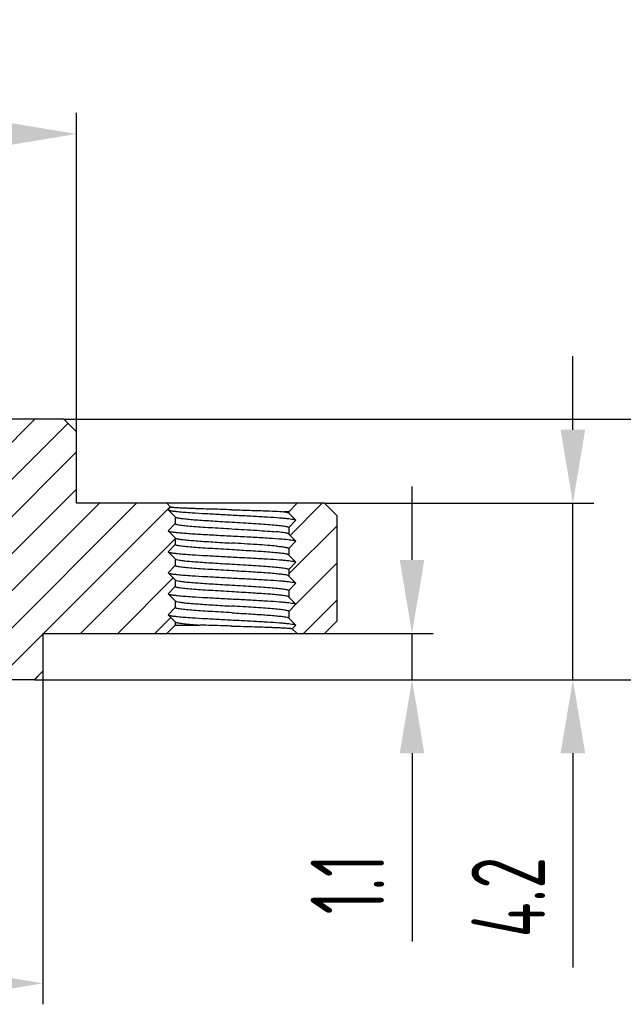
# Model space of a CAD drawing. Header units: inches. Extents: x -13 to 92, y -2 to 146.
# Tile 5 of 10: x 45 to 59, y 70 to 94. Entities that reach past the tile are written whole.
import ezdxf

# ---------------------------------------------------------------- set-up
doc = ezdxf.new("R2010")
doc.units = ezdxf.units.IN
doc.header["$LTSCALE"] = 0.5
doc.header["$MEASUREMENT"] = 0
doc.layers.add('5剖面线层', color=2, linetype='Continuous')
doc.layers.add('7标注层', color=4, linetype='Continuous')
doc.styles.add('PC_TEXTSTYLE', font='ISOCP.SHX', dxfattribs={"width": 0.707, "bigfont": 'GBCBIG.SHX'})
doc.dimstyles.new('GB_LINEAR', dxfattribs={"dimtxt": 3.5, "dimasz": 3.5, "dimexe": 1, "dimexo": 0, "dimgap": 1.5, "dimtad": 1, "dimdsep": 46, "dimtxsty": 'PC_TEXTSTYLE', "dimcen": 0, "dimclrd": 256, "dimclrt": 3, "dimadec": 0, "dimazin": 2, "dimtp": 0.1, "dimtm": 0.1, "dimtfac": 0.71, "dimtdec": 3, "dimtmove": 0, "dimatfit": 3, "dimfxl": 1, "dimtfill": 1, "dimarcsym": 0})

# ---------------------------------------------------------------- blocks, each defined once
blk = doc.blocks.new('*D4')
at = {"layer": '7标注层', "lineweight": -2}
for p, q in [((54.266, 80.806), (54.266, 82.556)), ((54.266, 77.956), (54.266, 79.056)), ((54.266, 76.206), (54.266, 71.719))]:
    blk.add_line(p, q, dxfattribs=at)
at = {"layer": '7标注层', "color": 0, "lineweight": -2}
for p, q in [((52.181, 79.056), (54.766, 79.056)), ((45.281, 77.956), (54.766, 77.956))]:
    blk.add_line(p, q, dxfattribs=at)
at = {"layer": '7标注层'}
for points in [[(53.974, 80.806), (54.557, 80.806), (54.266, 79.056)], [(54.557, 76.206), (53.974, 76.206), (54.266, 77.956)]]:
    blk.add_solid(points, dxfattribs=at)
at = {"layer": 'Defpoints', "color": 0}
for p in [(52.181, 79.056), (54.266, 79.056), (45.281, 77.956)]:
    blk.add_point(p, dxfattribs=at)
at = {"layer": '7标注层', "color": 3, "insert": (52.728, 73.088), "char_height": 1.75, "attachment_point": 5, "rotation": 90, "style": 'PC_TEXTSTYLE', "bg_fill": 3, "box_fill_scale": 1.25, "bg_fill_color": 257, "bg_fill_transparency": 0}
blk.add_mtext('1.1', dxfattribs=at)
blk = doc.blocks.new('*D5')
at = {"layer": '7标注层', "lineweight": -2}
for p, q in [((58.093, 83.906), (58.093, 85.656)), ((58.093, 77.956), (58.093, 82.156)), ((58.093, 76.206), (58.093, 71.1))]:
    blk.add_line(p, q, dxfattribs=at)
at = {"layer": '7标注层', "color": 0, "lineweight": -2}
for p, q in [((52.181, 82.156), (58.593, 82.156)), ((45.281, 77.956), (58.593, 77.956))]:
    blk.add_line(p, q, dxfattribs=at)
at = {"layer": '7标注层'}
for points in [[(57.801, 83.906), (58.385, 83.906), (58.093, 82.156)], [(58.385, 76.206), (57.801, 76.206), (58.093, 77.956)]]:
    blk.add_solid(points, dxfattribs=at)
at = {"layer": 'Defpoints', "color": 0}
for p in [(52.181, 82.156), (58.093, 82.156), (45.281, 77.956)]:
    blk.add_point(p, dxfattribs=at)
at = {"layer": '7标注层', "color": 3, "insert": (56.556, 72.778), "char_height": 1.75, "attachment_point": 5, "rotation": 90, "style": 'PC_TEXTSTYLE', "bg_fill": 3, "box_fill_scale": 1.25, "bg_fill_color": 257, "bg_fill_transparency": 0}
blk.add_mtext('4.2', dxfattribs=at)
blk = doc.blocks.new('*D6')
at = {"layer": '7标注层', "color": 0, "lineweight": -2}
for p, q in [((45.981, 84.156), (62.476, 84.156)), ((45.281, 77.956), (62.476, 77.956))]:
    blk.add_line(p, q, dxfattribs=at)
at = {"layer": '7标注层', "lineweight": -2}
for p, q in [((61.976, 79.706), (61.976, 82.406)), ((61.976, 77.956), (61.976, 72.974))]:
    blk.add_line(p, q, dxfattribs=at)
at = {"layer": '7标注层'}
for points in [[(62.268, 82.406), (61.684, 82.406), (61.976, 84.156)], [(61.684, 79.706), (62.268, 79.706), (61.976, 77.956)]]:
    blk.add_solid(points, dxfattribs=at)
at = {"layer": 'Defpoints', "color": 0}
for p in [(45.981, 84.156), (61.976, 84.156), (45.281, 77.956)]:
    blk.add_point(p, dxfattribs=at)
at = {"layer": '7标注层', "color": 3, "insert": (60.439, 74.59), "char_height": 1.75, "attachment_point": 5, "rotation": 90, "style": 'PC_TEXTSTYLE', "bg_fill": 3, "box_fill_scale": 1.25, "bg_fill_color": 257, "bg_fill_transparency": 0}
blk.add_mtext('6.2', dxfattribs=at)
blk = doc.blocks.new('*D15')
at = {"layer": '7标注层', "color": 0, "lineweight": -2}
for p, q in [((32.681, 83.856), (32.681, 91.451)), ((46.281, 83.856), (46.281, 91.451))]:
    blk.add_line(p, q, dxfattribs=at)
at = {"layer": '7标注层', "lineweight": -2}
blk.add_line((34.431, 90.951), (44.531, 90.951), dxfattribs=at)
at = {"layer": '7标注层'}
for points in [[(34.431, 91.242), (34.431, 90.659), (32.681, 90.951)], [(44.531, 90.659), (44.531, 91.242), (46.281, 90.951)]]:
    blk.add_solid(points, dxfattribs=at)
at = {"layer": 'Defpoints', "color": 0}
for p in [(46.281, 90.951), (32.681, 83.856), (46.281, 83.856)]:
    blk.add_point(p, dxfattribs=at)
at = {"layer": '7标注层', "color": 3, "insert": (39.379, 92.488), "char_height": 1.75, "attachment_point": 5, "style": 'PC_TEXTSTYLE', "bg_fill": 3, "box_fill_scale": 1.25, "bg_fill_color": 257, "bg_fill_transparency": 0}
blk.add_mtext('%%c13.6', dxfattribs=at)
blk = doc.blocks.new('*D16')
at = {"layer": '7标注层', "color": 0, "lineweight": -2}
for p, q in [((33.481, 78.156), (33.481, 70.226)), ((45.481, 78.156), (45.481, 70.226))]:
    blk.add_line(p, q, dxfattribs=at)
at = {"layer": '7标注层', "lineweight": -2}
blk.add_line((35.231, 70.726), (43.731, 70.726), dxfattribs=at)
at = {"layer": '7标注层'}
for points in [[(35.231, 71.018), (35.231, 70.434), (33.481, 70.726)], [(43.731, 70.434), (43.731, 71.018), (45.481, 70.726)]]:
    blk.add_solid(points, dxfattribs=at)
at = {"layer": 'Defpoints', "color": 0}
for p in [(33.481, 78.156), (45.481, 78.156), (45.481, 70.726)]:
    blk.add_point(p, dxfattribs=at)
at = {"layer": '7标注层', "color": 3, "insert": (39.203, 72.264), "char_height": 1.75, "attachment_point": 5, "style": 'PC_TEXTSTYLE', "bg_fill": 3, "box_fill_scale": 1.25, "bg_fill_color": 257, "bg_fill_transparency": 0}
blk.add_mtext('%%C12', dxfattribs=at)

msp = doc.modelspace()

# ---------------------------------------------------------------- hatches: boundary and pattern name
at = {"layer": '5剖面线层', "linetype": 'Continuous', "lineweight": 18}
h = msp.add_hatch(dxfattribs=at)
h.set_pattern_fill('ANSI31', color=256, scale=5, style=0)
h.set_pattern_definition([(45, (0, 3.50954), (-0.4419417, 0.4419417), [])])
edge = h.paths.add_edge_path()
edge.add_line((32.681, 82.156), (30.531, 82.156))
edge.add_line((30.531, 82.156), (30.439, 82.065))
edge.add_line((30.439, 82.065), (30.491, 82.013))
edge.add_spline(control_points=[(30.497, 82.009), (30.496, 82.01), (30.494, 82.011), (30.492, 82.012)], knot_values=[0.838966, 0.838966, 0.838966, 0.838966, 1, 1, 1, 1], degree=3, periodic=0)
edge.add_line((30.502, 82.005), (30.331, 81.833))
edge.add_line((30.331, 81.833), (30.331, 81.673))
edge.add_line((30.331, 81.673), (30.491, 81.513))
edge.add_spline(control_points=[(30.497, 81.509), (30.496, 81.51), (30.494, 81.511), (30.492, 81.512)], knot_values=[0.843326, 0.843326, 0.843326, 0.843326, 1, 1, 1, 1], degree=3, periodic=0)
edge.add_line((30.502, 81.505), (30.331, 81.333))
edge.add_line((30.331, 81.333), (30.331, 81.173))
edge.add_line((30.331, 81.173), (30.491, 81.013))
edge.add_spline(control_points=[(30.497, 81.009), (30.496, 81.01), (30.494, 81.011), (30.492, 81.012)], knot_values=[0.843326, 0.843326, 0.843326, 0.843326, 1, 1, 1, 1], degree=3, periodic=0)
edge.add_line((30.502, 81.005), (30.331, 80.833))
edge.add_line((30.331, 80.833), (30.331, 80.673))
edge.add_line((30.331, 80.673), (30.491, 80.513))
edge.add_spline(control_points=[(30.497, 80.509), (30.496, 80.51), (30.494, 80.511), (30.492, 80.512)], knot_values=[0.843326, 0.843326, 0.843326, 0.843326, 1, 1, 1, 1], degree=3, periodic=0)
edge.add_line((30.502, 80.505), (30.331, 80.333))
edge.add_line((30.331, 80.333), (30.331, 80.173))
edge.add_line((30.331, 80.173), (30.491, 80.013))
edge.add_spline(control_points=[(30.497, 80.009), (30.496, 80.01), (30.494, 80.011), (30.492, 80.012)], knot_values=[0.843326, 0.843326, 0.843326, 0.843326, 1, 1, 1, 1], degree=3, periodic=0)
edge.add_line((30.502, 80.005), (30.331, 79.833))
edge.add_line((30.331, 79.833), (30.331, 79.673))
edge.add_line((30.331, 79.673), (30.492, 79.512))
edge.add_spline(control_points=[(30.496, 79.509), (30.495, 79.51), (30.494, 79.511), (30.492, 79.512)], knot_values=[0.944208, 0.944208, 0.944208, 0.944208, 1, 1, 1, 1], degree=3, periodic=0)
edge.add_line((30.503, 79.505), (30.331, 79.333))
edge.add_line((30.331, 79.333), (30.331, 79.256))
edge.add_line((30.331, 79.256), (30.531, 79.056))
edge.add_line((30.531, 79.056), (33.481, 79.056))
edge.add_line((33.481, 79.056), (33.481, 78.156))
edge.add_line((33.481, 78.156), (33.681, 77.956))
edge.add_line((33.681, 77.956), (35.931, 77.956))
edge.add_line((35.931, 77.956), (35.931, 82.256))
edge.add_line((35.931, 82.256), (35.431, 82.256))
edge.add_line((35.431, 82.256), (35.431, 83.256))
edge.add_line((35.431, 83.256), (37.881, 83.256))
edge.add_line((37.881, 83.256), (37.881, 83.956))
edge.add_line((37.881, 83.956), (37.681, 84.156))
edge.add_line((37.681, 84.156), (32.981, 84.156))
edge.add_line((32.981, 84.156), (32.681, 83.856))
edge.add_line((32.681, 83.856), (32.681, 82.156))
edge = h.paths.add_edge_path()
edge.add_line((45.481, 79.056), (48.431, 79.056))
edge.add_line((48.431, 79.056), (48.631, 79.256))
edge.add_line((48.631, 79.256), (48.631, 79.333))
edge.add_line((48.631, 79.333), (48.47, 79.494))
edge.add_spline(control_points=[(48.469, 79.495), (48.467, 79.496), (48.466, 79.497), (48.464, 79.498)], knot_values=[0, 0, 0, 0, 0.156674, 0.156674, 0.156674, 0.156674], degree=3, periodic=0)
edge.add_line((48.459, 79.502), (48.631, 79.673))
edge.add_line((48.631, 79.673), (48.631, 79.833))
edge.add_line((48.631, 79.833), (48.47, 79.994))
edge.add_spline(control_points=[(48.469, 79.995), (48.467, 79.996), (48.466, 79.997), (48.464, 79.998)], knot_values=[0, 0, 0, 0, 0.156674, 0.156674, 0.156674, 0.156674], degree=3, periodic=0)
edge.add_line((48.459, 80.002), (48.631, 80.173))
edge.add_line((48.631, 80.173), (48.631, 80.333))
edge.add_line((48.631, 80.333), (48.47, 80.494))
edge.add_spline(control_points=[(48.469, 80.495), (48.467, 80.496), (48.466, 80.497), (48.464, 80.498)], knot_values=[0, 0, 0, 0, 0.156674, 0.156674, 0.156674, 0.156674], degree=3, periodic=0)
edge.add_line((48.459, 80.502), (48.631, 80.673))
edge.add_line((48.631, 80.673), (48.631, 80.833))
edge.add_line((48.631, 80.833), (48.47, 80.994))
edge.add_spline(control_points=[(48.469, 80.995), (48.467, 80.996), (48.466, 80.997), (48.464, 80.998)], knot_values=[0, 0, 0, 0, 0.156674, 0.156674, 0.156674, 0.156674], degree=3, periodic=0)
edge.add_line((48.459, 81.002), (48.631, 81.173))
edge.add_line((48.631, 81.173), (48.631, 81.333))
edge.add_line((48.631, 81.333), (48.47, 81.494))
edge.add_spline(control_points=[(48.469, 81.495), (48.467, 81.496), (48.466, 81.497), (48.464, 81.498)], knot_values=[0, 0, 0, 0, 0.156184, 0.156184, 0.156184, 0.156184], degree=3, periodic=0)
edge.add_line((48.459, 81.502), (48.631, 81.673))
edge.add_line((48.631, 81.673), (48.631, 81.833))
edge.add_line((48.631, 81.833), (48.47, 81.994))
edge.add_spline(control_points=[(48.469, 81.995), (48.467, 81.996), (48.466, 81.997), (48.464, 81.998)], knot_values=[0, 0, 0, 0, 0.156674, 0.156674, 0.156674, 0.156674], degree=3, periodic=0)
edge.add_line((48.459, 82.002), (48.522, 82.065))
edge.add_line((48.522, 82.065), (48.431, 82.156))
edge.add_line((48.431, 82.156), (46.281, 82.156))
edge.add_line((46.281, 82.156), (46.281, 83.856))
edge.add_line((46.281, 83.856), (45.981, 84.156))
edge.add_line((45.981, 84.156), (41.281, 84.156))
edge.add_line((41.281, 84.156), (41.081, 83.956))
edge.add_line((41.081, 83.956), (41.081, 83.256))
edge.add_line((41.081, 83.256), (43.531, 83.256))
edge.add_line((43.531, 83.256), (43.531, 82.256))
edge.add_line((43.531, 82.256), (43.031, 82.256))
edge.add_line((43.031, 82.256), (43.031, 77.956))
edge.add_line((43.031, 77.956), (45.281, 77.956))
edge.add_line((45.281, 77.956), (45.481, 78.156))
edge.add_line((45.481, 78.156), (45.481, 79.056))
edge = h.paths.add_edge_path()
edge.add_line((51.331, 80.583), (51.331, 80.423))
edge.add_line((51.331, 80.423), (51.491, 80.263))
edge.add_spline(control_points=[(51.497, 80.259), (51.496, 80.26), (51.494, 80.261), (51.492, 80.262)], knot_values=[0.843326, 0.843326, 0.843326, 0.843326, 1, 1, 1, 1], degree=3, periodic=0)
edge.add_line((51.502, 80.255), (51.331, 80.083))
edge.add_line((51.331, 80.083), (51.331, 79.923))
edge.add_line((51.331, 79.923), (51.491, 79.763))
edge.add_spline(control_points=[(51.497, 79.759), (51.496, 79.76), (51.494, 79.761), (51.492, 79.762)], knot_values=[0.843326, 0.843326, 0.843326, 0.843326, 1, 1, 1, 1], degree=3, periodic=0)
edge.add_line((51.502, 79.755), (51.331, 79.583))
edge.add_line((51.331, 79.583), (51.331, 79.423))
edge.add_line((51.331, 79.423), (51.491, 79.263))
edge.add_spline(control_points=[(51.497, 79.259), (51.496, 79.26), (51.494, 79.261), (51.492, 79.262)], knot_values=[0.843326, 0.843326, 0.843326, 0.843326, 1, 1, 1, 1], degree=3, periodic=0)
edge.add_line((51.502, 79.255), (51.417, 79.17))
edge.add_line((51.417, 79.17), (51.531, 79.056))
edge.add_line((51.531, 79.056), (52.181, 79.056))
edge.add_line((52.181, 79.056), (52.481, 79.356))
edge.add_line((52.481, 79.356), (52.481, 81.856))
edge.add_line((52.481, 81.856), (52.181, 82.156))
edge.add_line((52.181, 82.156), (51.531, 82.156))
edge.add_line((51.531, 82.156), (51.331, 81.956))
edge.add_line((51.331, 81.956), (51.331, 81.923))
edge.add_line((51.331, 81.923), (51.491, 81.763))
edge.add_spline(control_points=[(51.497, 81.759), (51.496, 81.76), (51.494, 81.761), (51.492, 81.762)], knot_values=[0.843326, 0.843326, 0.843326, 0.843326, 1, 1, 1, 1], degree=3, periodic=0)
edge.add_line((51.502, 81.755), (51.331, 81.583))
edge.add_line((51.331, 81.583), (51.331, 81.423))
edge.add_line((51.331, 81.423), (51.491, 81.263))
edge.add_spline(control_points=[(51.497, 81.259), (51.496, 81.26), (51.494, 81.261), (51.492, 81.262)], knot_values=[0.841646, 0.841646, 0.841646, 0.841646, 1, 1, 1, 1], degree=3, periodic=0)
edge.add_line((51.502, 81.255), (51.331, 81.083))
edge.add_line((51.331, 81.083), (51.331, 80.923))
edge.add_line((51.331, 80.923), (51.491, 80.763))
edge.add_spline(control_points=[(51.497, 80.759), (51.496, 80.76), (51.494, 80.761), (51.492, 80.762)], knot_values=[0.843326, 0.843326, 0.843326, 0.843326, 1, 1, 1, 1], degree=3, periodic=0)
edge.add_line((51.502, 80.755), (51.331, 80.583))
edge = h.paths.add_edge_path()
edge.add_line((27.631, 80.423), (27.631, 80.583))
edge.add_line((27.631, 80.583), (27.47, 80.744))
edge.add_spline(control_points=[(27.469, 80.745), (27.467, 80.746), (27.466, 80.747), (27.464, 80.748)], knot_values=[0, 0, 0, 0, 0.156674, 0.156674, 0.156674, 0.156674], degree=3, periodic=0)
edge.add_line((27.459, 80.752), (27.631, 80.923))
edge.add_line((27.631, 80.923), (27.631, 81.083))
edge.add_line((27.631, 81.083), (27.47, 81.244))
edge.add_spline(control_points=[(27.469, 81.245), (27.467, 81.246), (27.466, 81.247), (27.464, 81.248)], knot_values=[0, 0, 0, 0, 0.156674, 0.156674, 0.156674, 0.156674], degree=3, periodic=0)
edge.add_line((27.459, 81.252), (27.631, 81.423))
edge.add_line((27.631, 81.423), (27.631, 81.583))
edge.add_line((27.631, 81.583), (27.47, 81.744))
edge.add_spline(control_points=[(27.469, 81.745), (27.467, 81.746), (27.466, 81.747), (27.464, 81.748)], knot_values=[0, 0, 0, 0, 0.156674, 0.156674, 0.156674, 0.156674], degree=3, periodic=0)
edge.add_line((27.459, 81.752), (27.631, 81.923))
edge.add_line((27.631, 81.923), (27.631, 81.956))
edge.add_line((27.631, 81.956), (27.431, 82.156))
edge.add_line((27.431, 82.156), (26.781, 82.156))
edge.add_line((26.781, 82.156), (26.481, 81.856))
edge.add_line((26.481, 81.856), (26.481, 79.356))
edge.add_line((26.481, 79.356), (26.781, 79.056))
edge.add_line((26.781, 79.056), (27.431, 79.056))
edge.add_line((27.431, 79.056), (27.544, 79.17))
edge.add_line((27.544, 79.17), (27.47, 79.244))
edge.add_spline(control_points=[(27.469, 79.245), (27.467, 79.246), (27.466, 79.247), (27.464, 79.248)], knot_values=[0, 0, 0, 0, 0.173528, 0.173528, 0.173528, 0.173528], degree=3, periodic=0)
edge.add_line((27.459, 79.252), (27.631, 79.423))
edge.add_line((27.631, 79.423), (27.631, 79.583))
edge.add_line((27.631, 79.583), (27.47, 79.744))
edge.add_spline(control_points=[(27.469, 79.745), (27.467, 79.746), (27.466, 79.747), (27.464, 79.748)], knot_values=[0, 0, 0, 0, 0.146899, 0.146899, 0.146899, 0.146899], degree=3, periodic=0)
edge.add_line((27.459, 79.752), (27.631, 79.923))
edge.add_line((27.631, 79.923), (27.631, 80.083))
edge.add_line((27.631, 80.083), (27.47, 80.244))
edge.add_spline(control_points=[(27.469, 80.245), (27.467, 80.246), (27.466, 80.247), (27.464, 80.248)], knot_values=[0, 0, 0, 0, 0.156674, 0.156674, 0.156674, 0.156674], degree=3, periodic=0)
edge.add_line((27.459, 80.252), (27.631, 80.423))

# ---------------------------------------------------------------- linework, layer by layer
at = {"color": 7, "linetype": 'Continuous'}
for p, q in [((45.981, 84.156), (32.981, 84.156)), ((45.981, 84.156), (46.281, 83.856)), ((46.281, 82.156), (46.281, 83.856)), ((52.181, 82.156), (46.281, 82.156)), ((48.522, 82.065), (48.431, 82.156)), ((48.461, 82.003), (48.522, 82.065)), ((51.331, 81.956), (51.531, 82.156)), ((52.181, 82.156), (52.481, 81.856)), ((48.631, 81.833), (48.461, 82.003)), ((48.631, 81.833), (48.631, 81.673)), ((51.331, 81.956), (51.218, 81.956)), ((51.331, 81.956), (51.331, 81.923)), ((51.331, 81.923), (51.501, 81.753)), ((52.481, 79.356), (52.481, 81.856)), ((48.461, 81.503), (48.631, 81.673)), ((51.501, 81.753), (51.331, 81.583)), ((48.631, 81.333), (48.461, 81.503)), ((51.331, 81.583), (51.331, 81.423)), ((51.331, 81.423), (51.501, 81.253)), ((48.461, 81.003), (48.631, 81.173)), ((48.631, 81.333), (48.631, 81.173)), ((51.501, 81.253), (51.331, 81.083)), ((48.631, 80.833), (48.461, 81.003)), ((51.331, 81.083), (51.331, 80.923)), ((51.331, 80.923), (51.501, 80.753)), ((48.461, 80.503), (48.631, 80.673)), ((48.631, 80.833), (48.631, 80.673)), ((51.501, 80.753), (51.331, 80.583)), ((48.631, 80.333), (48.461, 80.503)), ((51.331, 80.583), (51.331, 80.423)), ((51.331, 80.423), (51.501, 80.253)), ((48.631, 80.333), (48.631, 80.173)), ((51.501, 80.253), (51.331, 80.083)), ((48.461, 80.003), (48.631, 80.173)), ((48.631, 79.833), (48.461, 80.003)), ((51.331, 80.083), (51.331, 79.923)), ((48.631, 79.833), (48.631, 79.673)), ((51.331, 79.923), (51.501, 79.753)), ((51.501, 79.753), (51.331, 79.583)), ((48.461, 79.503), (48.631, 79.673)), ((48.631, 79.333), (48.461, 79.503)), ((51.331, 79.583), (51.331, 79.423)), ((48.631, 79.256), (48.431, 79.056)), ((48.631, 79.333), (48.631, 79.256)), ((48.631, 79.256), (49.218, 79.256)), ((51.331, 79.423), (51.501, 79.253)), ((51.501, 79.253), (51.417, 79.17)), ((52.181, 79.056), (52.481, 79.356)), ((45.481, 79.056), (52.181, 79.056)), ((45.481, 79.056), (45.481, 78.156)), ((51.417, 79.17), (51.531, 79.056)), ((45.281, 77.956), (45.481, 78.156)), ((45.281, 77.956), (33.681, 77.956))]:
    msp.add_line(p, q, dxfattribs=at)
for points, knots in [([(49.981, 82.002), (49.888, 82.005), (49.705, 82.01), (49.439, 82.018), (49.227, 82.024), (49.071, 82.03), (48.966, 82.034), (48.87, 82.038), (48.784, 82.041), (48.71, 82.045), (48.648, 82.049), (48.604, 82.052), (48.575, 82.055), (48.558, 82.057), (48.544, 82.059), (48.534, 82.061), (48.527, 82.062), (48.523, 82.064), (48.522, 82.065)], [0, 0, 0, 0, 0.191163, 0.375851, 0.546731, 0.624931, 0.697278, 0.763109, 0.821797, 0.872823, 0.915706, 0.95008, 0.963987, 0.975663, 0.985091, 0.99227, 0.997213, 1, 1, 1, 1]), ([(48.464, 81.998), (48.468, 81.995), (48.48, 81.99), (48.491, 81.987), (48.499, 81.985)], [0, 0, 0, 0, 0.383763, 1, 1, 1, 1]), ([(48.499, 81.985), (48.524, 81.979), (48.589, 81.97), (48.706, 81.957), (48.858, 81.944), (49.08, 81.928), (49.373, 81.911), (49.731, 81.891), (50.106, 81.872), (50.472, 81.852), (50.807, 81.833), (51.057, 81.816), (51.226, 81.802), (51.324, 81.792), (51.401, 81.783), (51.445, 81.775), (51.463, 81.771)], [0, 0, 0, 0, 0.026489, 0.066196, 0.118075, 0.180693, 0.290854, 0.414233, 0.543032, 0.66911, 0.784501, 0.88192, 0.921921, 0.955252, 0.981398, 1, 1, 1, 1]), ([(48.633, 81.829), (48.635, 81.826), (48.643, 81.822), (48.651, 81.819), (48.656, 81.818)], [0, 0, 0, 0, 0.391472, 1, 1, 1, 1]), ([(49.981, 82.002), (50.111, 81.999), (50.36, 81.991), (50.705, 81.981), (50.987, 81.97), (51.151, 81.961), (51.218, 81.956)], [0, 0, 0, 0, 0.315775, 0.603058, 0.837861, 1, 1, 1, 1]), ([(51.218, 81.956), (51.234, 81.954), (51.262, 81.949), (51.29, 81.943), (51.302, 81.94)], [0, 0, 0, 0, 0.57731, 1, 1, 1, 1]), ([(51.302, 81.94), (51.308, 81.938), (51.317, 81.935), (51.326, 81.931), (51.328, 81.928)], [0, 0, 0, 0, 0.613929, 1, 1, 1, 1]), ([(48.631, 81.673), (48.631, 81.67), (48.637, 81.665), (48.646, 81.661), (48.663, 81.655), (48.693, 81.649), (48.737, 81.641), (48.794, 81.634), (48.891, 81.623), (49.038, 81.609), (49.24, 81.594), (49.471, 81.579), (49.721, 81.564), (49.893, 81.554), (49.981, 81.548)], [0, 0, 0, 0, 0.00747, 0.014087, 0.022891, 0.047241, 0.080542, 0.122566, 0.172957, 0.296883, 0.447682, 0.619591, 0.806106, 1, 1, 1, 1]), ([(48.656, 81.818), (48.665, 81.815), (48.687, 81.81), (48.742, 81.8), (48.833, 81.789), (48.968, 81.775), (49.132, 81.762), (49.321, 81.749), (49.607, 81.73), (49.829, 81.717), (49.981, 81.708)], [0, 0, 0, 0, 0.021245, 0.049526, 0.126576, 0.229133, 0.354262, 0.498338, 0.657132, 1, 1, 1, 1]), ([(49.981, 81.708), (50.068, 81.703), (50.241, 81.693), (50.491, 81.678), (50.721, 81.662), (50.923, 81.647), (51.07, 81.634), (51.167, 81.623), (51.224, 81.616), (51.269, 81.608), (51.298, 81.601), (51.315, 81.596), (51.324, 81.592), (51.331, 81.587), (51.331, 81.583)], [0, 0, 0, 0, 0.19389, 0.380401, 0.552304, 0.703096, 0.827026, 0.877423, 0.919452, 0.952757, 0.97711, 0.985914, 0.99253, 1, 1, 1, 1]), ([(51.463, 81.771), (51.47, 81.769), (51.482, 81.766), (51.493, 81.762), (51.497, 81.759)], [0, 0, 0, 0, 0.616237, 1, 1, 1, 1]), ([(48.464, 81.498), (48.468, 81.495), (48.48, 81.49), (48.491, 81.487), (48.499, 81.485)], [0, 0, 0, 0, 0.383524, 1, 1, 1, 1]), ([(48.499, 81.485), (48.519, 81.481), (48.57, 81.472), (48.66, 81.462), (48.775, 81.451), (48.915, 81.44), (49.075, 81.429), (49.321, 81.414), (49.655, 81.395), (50.069, 81.374), (50.475, 81.352), (50.843, 81.331), (51.071, 81.315), (51.174, 81.307)], [0, 0, 0, 0, 0.023526, 0.057372, 0.100937, 0.153392, 0.213711, 0.280724, 0.42945, 0.587942, 0.7438, 0.884816, 1, 1, 1, 1]), ([(49.981, 81.548), (50.177, 81.537), (50.459, 81.52), (50.812, 81.496), (50.969, 81.483), (51.04, 81.477)], [0, 0, 0, 0, 0.555382, 0.797824, 1, 1, 1, 1]), ([(51.298, 81.441), (51.284, 81.445), (51.251, 81.451), (51.166, 81.464), (51.093, 81.471), (51.04, 81.477)], [0, 0, 0, 0, 0.162304, 0.384803, 1, 1, 1, 1]), ([(51.328, 81.428), (51.325, 81.431), (51.315, 81.436), (51.304, 81.439), (51.298, 81.441)], [0, 0, 0, 0, 0.379316, 1, 1, 1, 1]), ([(49.981, 81.048), (49.893, 81.054), (49.721, 81.064), (49.471, 81.079), (49.24, 81.094), (49.038, 81.109), (48.891, 81.123), (48.794, 81.134), (48.737, 81.141), (48.693, 81.149), (48.663, 81.155), (48.646, 81.161), (48.637, 81.165), (48.631, 81.17), (48.631, 81.173)], [0, 0, 0, 0, 0.193895, 0.380424, 0.552341, 0.703134, 0.827049, 0.877437, 0.91946, 0.952761, 0.97711, 0.985914, 0.99253, 1, 1, 1, 1]), ([(48.633, 81.329), (48.635, 81.326), (48.643, 81.322), (48.651, 81.319), (48.656, 81.318)], [0, 0, 0, 0, 0.391717, 1, 1, 1, 1]), ([(48.656, 81.318), (48.665, 81.315), (48.687, 81.31), (48.742, 81.3), (48.833, 81.289), (48.968, 81.275), (49.132, 81.262), (49.321, 81.249), (49.607, 81.23), (49.829, 81.217), (49.981, 81.208)], [0, 0, 0, 0, 0.021212, 0.049463, 0.126468, 0.229003, 0.354134, 0.498232, 0.657058, 1, 1, 1, 1]), ([(51.04, 81.137), (50.969, 81.143), (50.812, 81.156), (50.459, 81.18), (50.177, 81.197), (49.981, 81.208)], [0, 0, 0, 0, 0.202176, 0.444618, 1, 1, 1, 1]), ([(51.04, 81.137), (51.082, 81.133), (51.154, 81.125), (51.237, 81.114), (51.286, 81.104), (51.307, 81.099), (51.32, 81.094), (51.326, 81.09), (51.331, 81.086), (51.331, 81.083)], [0, 0, 0, 0, 0.418668, 0.728048, 0.839101, 0.920445, 0.950105, 0.97272, 1, 1, 1, 1]), ([(51.174, 81.307), (51.233, 81.301), (51.314, 81.294), (51.411, 81.281), (51.448, 81.275), (51.463, 81.271)], [0, 0, 0, 0, 0.6152, 0.837735, 1, 1, 1, 1]), ([(51.463, 81.271), (51.47, 81.269), (51.482, 81.266), (51.493, 81.262), (51.497, 81.259)], [0, 0, 0, 0, 0.615273, 1, 1, 1, 1]), ([(48.464, 80.998), (48.468, 80.995), (48.48, 80.99), (48.491, 80.987), (48.499, 80.985)], [0, 0, 0, 0, 0.383763, 1, 1, 1, 1]), ([(48.499, 80.985), (48.524, 80.979), (48.589, 80.97), (48.706, 80.957), (48.858, 80.944), (49.08, 80.928), (49.373, 80.911), (49.731, 80.891), (50.106, 80.872), (50.472, 80.852), (50.807, 80.833), (51.057, 80.816), (51.226, 80.802), (51.324, 80.792), (51.401, 80.783), (51.445, 80.775), (51.463, 80.771)], [0, 0, 0, 0, 0.026489, 0.066196, 0.118075, 0.180693, 0.290854, 0.414233, 0.543032, 0.66911, 0.784501, 0.88192, 0.921921, 0.955252, 0.981398, 1, 1, 1, 1]), ([(51.305, 80.939), (51.296, 80.942), (51.275, 80.947), (51.219, 80.957), (51.128, 80.968), (50.994, 80.981), (50.829, 80.995), (50.64, 81.008), (50.354, 81.026), (50.132, 81.039), (49.981, 81.048)], [0, 0, 0, 0, 0.021219, 0.049476, 0.12649, 0.229029, 0.35416, 0.498254, 0.657075, 1, 1, 1, 1]), ([(51.328, 80.928), (51.326, 80.93), (51.318, 80.935), (51.31, 80.937), (51.305, 80.939)], [0, 0, 0, 0, 0.391664, 1, 1, 1, 1]), ([(49.981, 80.548), (49.893, 80.554), (49.721, 80.564), (49.471, 80.579), (49.24, 80.594), (49.038, 80.609), (48.891, 80.623), (48.794, 80.634), (48.737, 80.641), (48.693, 80.649), (48.663, 80.655), (48.646, 80.661), (48.637, 80.665), (48.631, 80.67), (48.631, 80.673)], [0, 0, 0, 0, 0.19389, 0.380402, 0.552305, 0.703096, 0.827026, 0.877423, 0.919452, 0.952757, 0.97711, 0.985914, 0.99253, 1, 1, 1, 1]), ([(48.633, 80.829), (48.636, 80.826), (48.647, 80.821), (48.657, 80.817), (48.664, 80.816)], [0, 0, 0, 0, 0.378579, 1, 1, 1, 1]), ([(48.664, 80.816), (48.687, 80.81), (48.744, 80.8), (48.847, 80.787), (48.983, 80.774), (49.146, 80.761), (49.333, 80.748), (49.614, 80.73), (49.832, 80.717), (49.981, 80.708)], [0, 0, 0, 0, 0.052969, 0.132339, 0.23605, 0.36126, 0.504486, 0.661663, 1, 1, 1, 1]), ([(49.981, 80.708), (50.068, 80.703), (50.241, 80.693), (50.491, 80.678), (50.721, 80.662), (50.923, 80.647), (51.07, 80.634), (51.167, 80.623), (51.224, 80.615), (51.269, 80.608), (51.298, 80.601), (51.315, 80.596), (51.324, 80.592), (51.331, 80.587), (51.331, 80.583)], [0, 0, 0, 0, 0.193908, 0.380397, 0.552328, 0.703122, 0.82705, 0.877434, 0.919463, 0.952761, 0.977109, 0.985915, 0.99253, 1, 1, 1, 1]), ([(51.463, 80.771), (51.47, 80.769), (51.482, 80.766), (51.493, 80.762), (51.497, 80.759)], [0, 0, 0, 0, 0.616237, 1, 1, 1, 1]), ([(48.464, 80.498), (48.468, 80.495), (48.48, 80.49), (48.491, 80.487), (48.499, 80.485)], [0, 0, 0, 0, 0.383763, 1, 1, 1, 1]), ([(48.499, 80.485), (48.524, 80.479), (48.589, 80.47), (48.706, 80.457), (48.858, 80.444), (49.08, 80.428), (49.373, 80.411), (49.731, 80.391), (50.106, 80.372), (50.472, 80.352), (50.807, 80.333), (51.057, 80.316), (51.226, 80.302), (51.324, 80.292), (51.401, 80.283), (51.445, 80.275), (51.463, 80.271)], [0, 0, 0, 0, 0.026489, 0.066196, 0.118075, 0.180693, 0.290854, 0.414233, 0.543032, 0.66911, 0.784501, 0.88192, 0.921921, 0.955252, 0.981398, 1, 1, 1, 1]), ([(51.297, 80.441), (51.274, 80.447), (51.217, 80.457), (51.113, 80.47), (50.978, 80.483), (50.815, 80.496), (50.628, 80.509), (50.347, 80.527), (50.129, 80.54), (49.981, 80.548)], [0, 0, 0, 0, 0.053065, 0.132508, 0.236261, 0.361477, 0.504672, 0.661795, 1, 1, 1, 1]), ([(51.328, 80.428), (51.325, 80.431), (51.315, 80.436), (51.304, 80.439), (51.297, 80.441)], [0, 0, 0, 0, 0.378254, 1, 1, 1, 1]), ([(48.633, 80.329), (48.636, 80.326), (48.647, 80.321), (48.658, 80.317), (48.664, 80.315)], [0, 0, 0, 0, 0.377969, 1, 1, 1, 1]), ([(48.664, 80.315), (48.687, 80.309), (48.745, 80.3), (48.848, 80.287), (48.983, 80.274), (49.147, 80.261), (49.334, 80.248), (49.614, 80.23), (49.832, 80.217), (49.981, 80.208)], [0, 0, 0, 0, 0.053149, 0.132648, 0.236431, 0.361651, 0.504825, 0.661907, 1, 1, 1, 1]), ([(49.981, 80.208), (50.068, 80.203), (50.241, 80.193), (50.491, 80.178), (50.721, 80.162), (50.923, 80.147), (51.07, 80.134), (51.167, 80.123), (51.224, 80.116), (51.269, 80.108), (51.298, 80.101), (51.315, 80.096), (51.324, 80.092), (51.331, 80.087), (51.331, 80.083)], [0, 0, 0, 0, 0.193891, 0.380408, 0.552313, 0.703103, 0.827029, 0.877426, 0.919454, 0.952758, 0.97711, 0.985914, 0.99253, 1, 1, 1, 1]), ([(51.463, 80.271), (51.47, 80.269), (51.482, 80.266), (51.493, 80.262), (51.497, 80.259)], [0, 0, 0, 0, 0.616237, 1, 1, 1, 1]), ([(48.464, 79.998), (48.468, 79.995), (48.48, 79.99), (48.491, 79.987), (48.499, 79.985)], [0, 0, 0, 0, 0.383763, 1, 1, 1, 1]), ([(48.499, 79.985), (48.524, 79.979), (48.589, 79.97), (48.706, 79.957), (48.858, 79.944), (49.08, 79.928), (49.373, 79.911), (49.731, 79.891), (50.106, 79.872), (50.472, 79.852), (50.807, 79.833), (51.057, 79.816), (51.226, 79.802), (51.324, 79.792), (51.401, 79.783), (51.445, 79.775), (51.463, 79.771)], [0, 0, 0, 0, 0.026489, 0.066196, 0.118075, 0.180693, 0.290854, 0.414233, 0.543032, 0.66911, 0.784501, 0.88192, 0.921921, 0.955252, 0.981398, 1, 1, 1, 1]), ([(49.981, 80.048), (49.893, 80.054), (49.721, 80.064), (49.471, 80.079), (49.24, 80.094), (49.038, 80.109), (48.891, 80.123), (48.794, 80.134), (48.737, 80.141), (48.693, 80.149), (48.663, 80.155), (48.646, 80.161), (48.637, 80.165), (48.631, 80.17), (48.631, 80.173)], [0, 0, 0, 0, 0.193891, 0.380415, 0.552333, 0.703131, 0.827052, 0.87744, 0.919463, 0.952762, 0.977111, 0.985914, 0.99253, 1, 1, 1, 1]), ([(51.297, 79.941), (51.275, 79.947), (51.217, 79.957), (51.114, 79.97), (50.979, 79.983), (50.815, 79.996), (50.628, 80.009), (50.347, 80.027), (50.129, 80.04), (49.981, 80.048)], [0, 0, 0, 0, 0.052937, 0.132284, 0.235984, 0.361195, 0.504429, 0.66162, 1, 1, 1, 1]), ([(48.633, 79.829), (48.636, 79.826), (48.647, 79.821), (48.657, 79.817), (48.664, 79.816)], [0, 0, 0, 0, 0.378689, 1, 1, 1, 1]), ([(48.664, 79.816), (48.687, 79.81), (48.744, 79.8), (48.847, 79.787), (48.982, 79.774), (49.146, 79.761), (49.333, 79.748), (49.614, 79.73), (49.832, 79.717), (49.981, 79.708)], [0, 0, 0, 0, 0.052937, 0.132287, 0.235991, 0.361206, 0.504443, 0.661633, 1, 1, 1, 1]), ([(51.328, 79.928), (51.325, 79.931), (51.315, 79.936), (51.304, 79.939), (51.297, 79.941)], [0, 0, 0, 0, 0.378687, 1, 1, 1, 1]), ([(51.463, 79.771), (51.47, 79.769), (51.482, 79.766), (51.493, 79.762), (51.497, 79.759)], [0, 0, 0, 0, 0.616237, 1, 1, 1, 1]), ([(48.464, 79.498), (48.468, 79.495), (48.48, 79.49), (48.491, 79.487), (48.499, 79.485)], [0, 0, 0, 0, 0.383763, 1, 1, 1, 1]), ([(48.499, 79.485), (48.524, 79.479), (48.589, 79.47), (48.706, 79.457), (48.858, 79.444), (49.08, 79.428), (49.373, 79.411), (49.731, 79.391), (50.106, 79.372), (50.472, 79.352), (50.807, 79.333), (51.057, 79.316), (51.226, 79.302), (51.324, 79.292), (51.401, 79.283), (51.445, 79.275), (51.463, 79.271)], [0, 0, 0, 0, 0.026489, 0.066196, 0.118075, 0.180693, 0.290854, 0.414233, 0.543032, 0.66911, 0.784501, 0.88192, 0.921921, 0.955252, 0.981398, 1, 1, 1, 1]), ([(49.981, 79.548), (49.893, 79.554), (49.721, 79.564), (49.471, 79.579), (49.24, 79.594), (49.038, 79.609), (48.891, 79.623), (48.794, 79.634), (48.737, 79.641), (48.693, 79.649), (48.663, 79.655), (48.646, 79.661), (48.637, 79.665), (48.631, 79.67), (48.631, 79.673)], [0, 0, 0, 0, 0.193911, 0.380406, 0.552336, 0.703124, 0.827047, 0.877431, 0.919461, 0.952759, 0.977109, 0.985915, 0.99253, 1, 1, 1, 1]), ([(51.331, 79.583), (51.331, 79.587), (51.324, 79.592), (51.315, 79.596), (51.298, 79.601), (51.269, 79.608), (51.224, 79.615), (51.167, 79.623), (51.07, 79.634), (50.923, 79.647), (50.721, 79.662), (50.491, 79.678), (50.241, 79.693), (50.068, 79.703), (49.981, 79.708)], [0, 0, 0, 0, 0.00747, 0.014087, 0.022891, 0.047241, 0.080542, 0.122566, 0.172957, 0.296883, 0.447682, 0.619591, 0.806106, 1, 1, 1, 1]), ([(49.981, 79.548), (50.129, 79.54), (50.347, 79.527), (50.628, 79.509), (50.814, 79.496), (50.978, 79.483), (51.113, 79.47), (51.216, 79.457), (51.274, 79.447), (51.297, 79.441)], [0, 0, 0, 0, 0.338103, 0.495188, 0.638372, 0.763596, 0.867372, 0.94686, 1, 1, 1, 1]), ([(48.633, 79.329), (48.635, 79.326), (48.643, 79.322), (48.651, 79.319), (48.656, 79.318)], [0, 0, 0, 0, 0.392512, 1, 1, 1, 1]), ([(48.656, 79.318), (48.666, 79.315), (48.691, 79.309), (48.757, 79.298), (48.867, 79.285), (49.029, 79.27), (49.151, 79.261), (49.218, 79.256)], [0, 0, 0, 0, 0.057168, 0.135399, 0.352695, 0.644459, 1, 1, 1, 1]), ([(49.981, 79.232), (49.913, 79.234), (49.658, 79.242), (49.404, 79.249), (49.218, 79.256)], [0, 0, 0, 0, 0.266405, 1, 1, 1, 1]), ([(51.297, 79.441), (51.304, 79.439), (51.314, 79.436), (51.325, 79.431), (51.328, 79.428)], [0, 0, 0, 0, 0.622005, 1, 1, 1, 1]), ([(51.463, 79.271), (51.47, 79.269), (51.482, 79.266), (51.493, 79.262), (51.497, 79.259)], [0, 0, 0, 0, 0.616237, 1, 1, 1, 1]), ([(49.981, 79.232), (50.072, 79.23), (50.252, 79.224), (50.514, 79.217), (50.722, 79.21), (50.876, 79.205), (50.98, 79.201), (51.074, 79.197), (51.158, 79.193), (51.231, 79.189), (51.293, 79.186), (51.337, 79.182), (51.365, 79.18), (51.382, 79.178), (51.395, 79.176), (51.406, 79.174), (51.412, 79.172), (51.416, 79.171), (51.417, 79.17)], [0, 0, 0, 0, 0.191101, 0.375733, 0.546587, 0.624783, 0.697127, 0.762958, 0.82165, 0.872683, 0.915579, 0.949971, 0.96389, 0.97558, 0.985025, 0.992222, 0.997187, 1, 1, 1, 1])]:
    msp.add_open_spline(points, degree=3, knots=knots, dxfattribs=at)

# ---------------------------------------------------------------- next in the draw order: dimensions: what is measured, and where the dimension line sits
at = {"layer": '7标注层'}
dim = msp.add_linear_dim(base=(54.266, 79.056), p1=(45.281, 77.956), p2=(52.181, 79.056), angle=90, dimstyle='GB_LINEAR', override={"dimscale": 0.5, "dimtvp": 0.1, "dimtfill": 1, "dimtfillclr": 0}, dxfattribs=at)
dim.commit()
dim.dimension.update_dxf_attribs({"geometry": '*D4', "text_midpoint": (54.266, 73.088), "dimtype": 160})

# ---------------------------------------------------------------- next in the draw order: dimensions: what is measured, and where the dimension line sits
dim = msp.add_linear_dim(base=(58.093, 82.156), p1=(45.281, 77.956), p2=(52.181, 82.156), angle=90, dimstyle='GB_LINEAR', override={"dimscale": 0.5, "dimtvp": 0.1, "dimtfill": 1, "dimtfillclr": 0}, dxfattribs=at)
dim.commit()
dim.dimension.update_dxf_attribs({"geometry": '*D5', "text_midpoint": (58.093, 72.778), "dimtype": 160})

# ---------------------------------------------------------------- next in the draw order: dimensions: what is measured, and where the dimension line sits
dim = msp.add_linear_dim(base=(61.976, 84.156), p1=(45.281, 77.956), p2=(45.981, 84.156), angle=90, dimstyle='GB_LINEAR', override={"dimscale": 0.5, "dimtvp": 0.1, "dimtfill": 1, "dimtfillclr": 0}, dxfattribs=at)
dim.commit()
dim.dimension.update_dxf_attribs({"geometry": '*D6', "text_midpoint": (61.976, 74.59), "dimtype": 160})

# ---------------------------------------------------------------- next in the draw order: dimensions: what is measured, and where the dimension line sits
for base, p1, p2, text, picture, middle in [((46.281, 90.951), (32.681, 83.856), (46.281, 83.856), '%%c<>', '*D15', (39.379, 90.951)), ((45.481, 70.726), (33.481, 78.156), (45.481, 78.156), '%%C<>', '*D16', (39.203, 70.726))]:
    dim = msp.add_linear_dim(base=base, p1=p1, p2=p2, text=text, dimstyle='GB_LINEAR', override={"dimscale": 0.5, "dimtvp": 0.1, "dimtfill": 1, "dimtfillclr": 0}, dxfattribs=at)
    dim.commit()
    dim.dimension.update_dxf_attribs({"geometry": picture, "text_midpoint": middle, "dimtype": 160})

doc.saveas('drawing.dxf')
